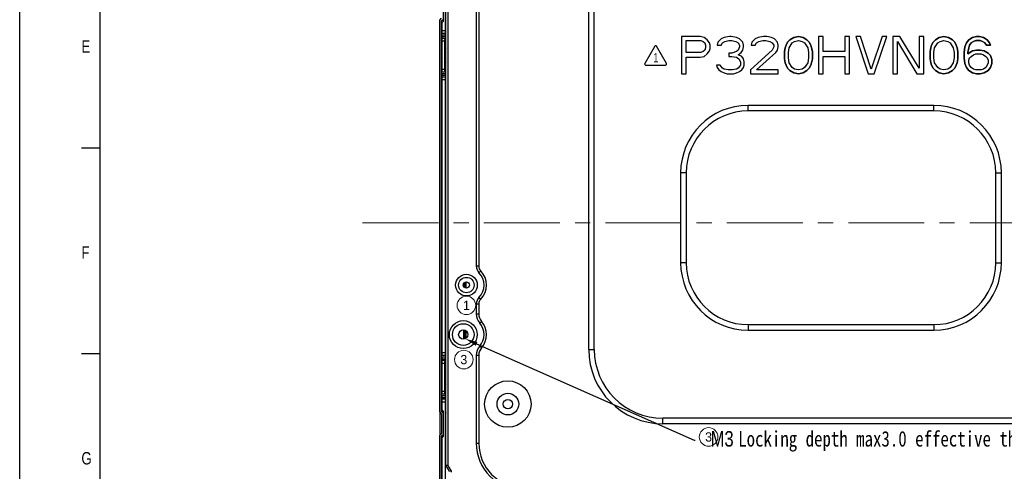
# Model space of a CAD drawing. Header units: millimetres. Extents: x 0 to 3401, y -1 to 1189.
# Tile 24 of 40: x 1719 to 2037, y 724 to 870. Entities that reach past the tile are written whole.
import ezdxf
from ezdxf import colors
from ezdxf.entities.mleader import LeaderData, LeaderLine
from ezdxf.enums import TextEntityAlignment as Align
from ezdxf.math import Vec2, Vec3

# ---------------------------------------------------------------- set-up
doc = ezdxf.new("R2010")
doc.units = ezdxf.units.MM
doc.header["$LTSCALE"] = 65.395
doc.linetypes.add('CENTER', pattern=[0.6, 0.375, -0.075, 0.075, -0.075])
doc.layers.get('0').update_dxf_attribs({"linetype": 'CONTINUOUS'})
doc.layers.add('from', color=7, linetype='CONTINUOUS', lineweight=13)
doc.styles.get("Standard").update_dxf_attribs({"font": 'txt', "width": 0.8})
doc.styles.add('TXT', font='txt')

# ---------------------------------------------------------------- blocks, each defined once
blk = doc.blocks.new('TT_BL14', base_point=(188.27, 267.71))
at = {"color": 1, "linetype": 'Continuous'}
for p, q in [((187.99, 270.73), (184.77, 265.15)), ((191.76, 265.15), (188.54, 270.73)), ((185.05, 264.68), (191.49, 264.68))]:
    blk.add_line(p, q, dxfattribs=at)
for centre, start, end in [((188.27, 270.57), 30, 150), ((185.05, 265), 150, 270), ((191.49, 265), 270, 30)]:
    blk.add_arc(centre, 0.317, start, end, dxfattribs=at)
at = {"color": 1, "linetype": 'Continuous', "width": 0.714286}
blk.add_text('1', height=3, dxfattribs=at).set_placement((187.59, 265.59))

msp = doc.modelspace()

# ---------------------------------------------------------------- linework, layer by layer
at = {"color": 7, "linetype": 'Continuous'}
for p, q in [((1719.317, -0.828), (1719.317, 1188.526)), ((1856.807, 865.534), (1856.807, 961.534)), ((1903.107, 763.534), (1903.107, 952.534)), ((1904.907, 763.534), (1904.907, 952.534)), ((1857.007, 726.2), (1857.007, 921.868)), ((1857.607, 921.868), (1857.607, 726.2)), ((1856.207, 869.534), (1856.207, 877.534)), ((1866.807, 873.201), (1866.807, 790.407)), ((1867.607, 873.201), (1867.607, 790.407)), ((1855.007, 869.834), (1855.607, 870.434)), ((1855.007, 743.234), (1855.007, 869.834)), ((1855.607, 869.586), (1856.207, 870.186)), ((1855.607, 743.483), (1855.607, 869.586)), ((1855.807, 869.034), (1856.207, 869.534)), ((1855.807, 865.534), (1855.807, 869.034)), ((1855.807, 866.534), (1856.807, 866.534)), ((1856.807, 865.534), (1855.807, 865.534)), ((1856.807, 864.534), (1856.807, 865.278)), ((1855.807, 864.29), (1855.807, 865.034)), ((1856.807, 865.034), (1855.807, 865.034)), ((1855.807, 864.534), (1856.807, 864.534)), ((1855.807, 853.034), (1855.807, 864.034)), ((1855.807, 864.034), (1856.807, 864.034)), ((1856.507, 863.034), (1855.807, 863.034)), ((1856.507, 863.034), (1856.507, 854.034)), ((1856.807, 864.034), (1856.807, 853.034)), ((1856.807, 861.367), (1857.007, 861.534)), ((1857.007, 860.753), (1856.807, 860.586)), ((1857.007, 860.034), (1856.807, 860.034)), ((1857.007, 857.034), (1856.807, 857.034)), ((1856.807, 856.482), (1857.007, 856.315)), ((1857.007, 855.534), (1856.807, 855.701)), ((1855.807, 854.034), (1856.507, 854.034)), ((1856.807, 853.034), (1855.807, 853.034)), ((1855.807, 851.79), (1855.807, 852.534)), ((1856.807, 852.534), (1855.807, 852.534)), ((1856.807, 852.034), (1856.807, 852.778)), ((1855.807, 852.034), (1856.807, 852.034)), ((1855.807, 761.534), (1855.807, 851.534)), ((1855.807, 851.534), (1856.807, 851.534)), ((1856.807, 850.534), (1855.807, 850.534)), ((1856.807, 761.534), (1856.807, 851.534)), ((1954.607, 840.534), (1954.607, 842.334)), ((2014.607, 842.334), (1954.607, 842.334)), ((2014.607, 840.534), (1954.607, 840.534)), ((2014.607, 840.534), (2014.607, 842.334)), ((1739.314, 828.657), (1745.313, 828.657)), ((1932.807, 820.534), (1932.807, 791.534)), ((1934.607, 820.534), (1932.807, 820.534)), ((1934.607, 820.534), (1934.607, 791.534)), ((2034.607, 791.534), (2034.607, 820.534)), ((2034.607, 820.534), (2036.407, 820.534)), ((2036.407, 791.534), (2036.407, 820.534)), ((1867.607, 790.407), (1866.807, 790.407)), ((1867.669, 788.303), (1868.239, 788.864)), ((1934.607, 791.534), (1932.807, 791.534)), ((2034.607, 791.534), (2036.407, 791.534)), ((1862.742, 783.807), (1862.742, 784.798)), ((1863.024, 785.086), (1863.024, 783.52)), ((1863.261, 783.397), (1863.261, 785.212)), ((1863.407, 785.25), (1863.407, 783.357)), ((1867.669, 780.305), (1868.239, 779.744)), ((1866.807, 778.201), (1866.807, 775.004)), ((1866.807, 778.201), (1867.607, 778.201)), ((1867.607, 778.201), (1867.607, 775.004)), ((1866.807, 775.004), (1867.607, 775.004)), ((1862.742, 766.851), (1862.742, 769.776)), ((1863.024, 769.738), (1863.024, 766.893)), ((1867.91, 772.052), (1868.514, 772.577)), ((1954.607, 771.534), (1954.607, 769.734)), ((1954.607, 771.534), (2014.607, 771.534)), ((1954.607, 769.734), (2014.607, 769.734)), ((2014.607, 771.534), (2014.607, 769.734)), ((1863.261, 767.004), (1863.261, 769.624)), ((1863.407, 769.553), (1863.407, 767.074)), ((1867.91, 764.576), (1868.514, 764.051)), ((1903.107, 763.534), (1904.907, 763.534)), ((1739.314, 762.189), (1745.313, 762.189)), ((1855.807, 762.534), (1856.807, 762.534)), ((1856.807, 761.534), (1855.807, 761.534)), ((1855.807, 760.29), (1855.807, 761.034)), ((1856.807, 761.034), (1855.807, 761.034)), ((1855.807, 760.534), (1856.807, 760.534)), ((1856.807, 760.534), (1856.807, 761.278)), ((1866.807, 761.625), (1866.807, 733.234)), ((1866.807, 761.625), (1867.607, 761.625)), ((1867.607, 761.625), (1867.607, 733.234)), ((1855.807, 749.034), (1855.807, 760.034)), ((1855.807, 760.034), (1856.807, 760.034)), ((1856.507, 759.034), (1855.807, 759.034)), ((1856.507, 759.034), (1856.507, 750.034)), ((1856.807, 760.034), (1856.807, 749.034)), ((1856.807, 757.367), (1857.007, 757.534)), ((1857.007, 756.753), (1856.807, 756.586)), ((1857.007, 756.034), (1856.807, 756.034)), ((1857.007, 753.034), (1856.807, 753.034)), ((1856.807, 752.482), (1857.007, 752.315)), ((1857.007, 751.534), (1856.807, 751.701)), ((1855.807, 750.034), (1856.507, 750.034)), ((1856.807, 749.034), (1855.807, 749.034)), ((1855.807, 747.79), (1855.807, 748.534)), ((1856.807, 748.534), (1855.807, 748.534)), ((1855.807, 748.034), (1856.807, 748.034)), ((1855.807, 744.034), (1855.807, 747.534)), ((1855.807, 747.534), (1856.807, 747.534)), ((1856.807, 748.034), (1856.807, 748.778)), ((1856.807, 651.534), (1856.807, 747.534)), ((1856.807, 746.534), (1855.807, 746.534)), ((1855.007, 743.234), (1855.607, 742.634)), ((1855.007, 742.949), (1855.007, 736.122)), ((1855.607, 743.483), (1856.207, 742.883)), ((1855.607, 742.634), (1855.607, 736.434)), ((1856.207, 743.534), (1855.807, 744.034)), ((1856.207, 735.534), (1856.207, 743.534)), ((1927.107, 739.534), (1927.107, 741.334)), ((2053.107, 741.334), (1927.107, 741.334)), ((2053.107, 739.534), (1927.107, 739.534)), ((1855.007, 735.834), (1855.607, 736.434)), ((1855.007, 623.234), (1855.007, 735.834)), ((1855.607, 735.586), (1856.207, 736.186)), ((1855.607, 623.483), (1855.607, 735.586)), ((1855.807, 735.034), (1856.207, 735.534)), ((1855.807, 651.534), (1855.807, 735.034)), ((1866.807, 733.234), (1867.607, 733.234)), ((1857.007, 726.2), (1857.607, 726.2)), ((1857.607, 726.2), (1857.093, 725.892)), ((1858.122, 724.177), (1857.093, 725.892)), ((1858.636, 724.485), (1857.607, 726.2)), ((1858.122, 724.177), (1858.636, 724.485))]:
    msp.add_line(p, q, dxfattribs=at)
at = {"color": 6, "linetype": 'Continuous'}
msp.add_line((1745.313, 31.04), (1745.313, 1160.997), dxfattribs=at)
at = {"linetype": 'Continuous'}
for p, q in [((1933.107, 864.534), (1933.107, 852.534)), ((1933.107, 864.534), (1933.107, 852.534)), ((1939.107, 864.534), (1933.107, 864.534)), ((1939.107, 864.534), (1933.107, 864.534)), ((1934.607, 859.428), (1934.607, 863.257)), ((1934.607, 859.428), (1934.607, 863.257)), ((1934.607, 863.257), (1939.357, 863.257)), ((1934.607, 863.257), (1939.357, 863.257)), ((1940.357, 864.279), (1939.107, 864.534)), ((1940.357, 864.279), (1939.107, 864.534)), ((1939.357, 863.257), (1940.107, 863.002)), ((1939.357, 863.257), (1940.107, 863.002)), ((1940.107, 863.002), (1940.607, 862.492)), ((1940.107, 863.002), (1940.607, 862.492)), ((1941.357, 863.513), (1940.357, 864.279)), ((1941.357, 863.513), (1940.357, 864.279)), ((1940.607, 862.492), (1940.857, 861.726)), ((1940.607, 862.492), (1940.857, 861.726)), ((1942.107, 862.492), (1941.357, 863.513)), ((1942.107, 862.492), (1941.357, 863.513)), ((1942.357, 861.726), (1942.107, 862.492)), ((1942.357, 861.726), (1942.107, 862.492)), ((1944.857, 862.747), (1944.607, 861.726)), ((1944.857, 862.747), (1944.607, 861.726)), ((1945.857, 863.768), (1944.857, 862.747)), ((1945.857, 863.768), (1944.857, 862.747)), ((1946.857, 864.279), (1945.857, 863.768)), ((1946.857, 864.279), (1945.857, 863.768)), ((1945.857, 861.726), (1946.357, 862.492)), ((1945.857, 861.726), (1946.357, 862.492)), ((1946.357, 862.492), (1947.107, 863.002)), ((1946.357, 862.492), (1947.107, 863.002)), ((1948.607, 864.534), (1946.857, 864.279)), ((1948.607, 864.534), (1946.857, 864.279)), ((1947.107, 863.002), (1948.357, 863.257)), ((1947.107, 863.002), (1948.357, 863.257)), ((1948.357, 863.257), (1949.357, 863.257)), ((1948.357, 863.257), (1949.357, 863.257)), ((1949.107, 864.534), (1948.607, 864.534)), ((1949.107, 864.534), (1948.607, 864.534)), ((1950.857, 864.279), (1949.107, 864.534)), ((1950.857, 864.279), (1949.107, 864.534)), ((1949.357, 863.257), (1950.607, 863.002)), ((1949.357, 863.257), (1950.607, 863.002)), ((1950.607, 863.002), (1951.357, 862.492)), ((1950.607, 863.002), (1951.357, 862.492)), ((1951.857, 863.768), (1950.857, 864.279)), ((1951.857, 863.768), (1950.857, 864.279)), ((1951.357, 862.492), (1951.857, 861.726)), ((1951.357, 862.492), (1951.857, 861.726)), ((1952.857, 862.747), (1951.857, 863.768)), ((1952.857, 862.747), (1951.857, 863.768)), ((1953.107, 861.726), (1952.857, 862.747)), ((1953.107, 861.726), (1952.857, 862.747)), ((1955.857, 862.747), (1955.607, 861.726)), ((1955.857, 862.747), (1955.607, 861.726)), ((1956.857, 863.768), (1955.857, 862.747)), ((1956.857, 863.768), (1955.857, 862.747)), ((1957.857, 864.279), (1956.857, 863.768)), ((1957.857, 864.279), (1956.857, 863.768)), ((1956.857, 861.726), (1957.357, 862.492)), ((1956.857, 861.726), (1957.357, 862.492)), ((1957.357, 862.492), (1958.107, 863.002)), ((1957.357, 862.492), (1958.107, 863.002)), ((1959.607, 864.534), (1957.857, 864.279)), ((1959.607, 864.534), (1957.857, 864.279)), ((1958.107, 863.002), (1959.357, 863.257)), ((1958.107, 863.002), (1959.357, 863.257)), ((1959.357, 863.257), (1960.357, 863.257)), ((1959.357, 863.257), (1960.357, 863.257)), ((1960.607, 864.534), (1959.607, 864.534)), ((1960.607, 864.534), (1959.607, 864.534)), ((1960.357, 863.257), (1961.607, 863.002)), ((1960.357, 863.257), (1961.607, 863.002)), ((1962.107, 864.279), (1960.607, 864.534)), ((1962.107, 864.279), (1960.607, 864.534)), ((1961.607, 863.002), (1962.357, 862.492)), ((1961.607, 863.002), (1962.357, 862.492)), ((1963.107, 863.768), (1962.107, 864.279)), ((1963.107, 863.768), (1962.107, 864.279)), ((1962.357, 862.492), (1962.857, 861.726)), ((1962.357, 862.492), (1962.857, 861.726)), ((1964.107, 862.747), (1963.107, 863.768)), ((1964.107, 862.747), (1963.107, 863.768)), ((1964.357, 861.726), (1964.107, 862.747)), ((1964.357, 861.726), (1964.107, 862.747)), ((1967.357, 862.747), (1966.857, 861.726)), ((1966.857, 861.726), (1967.357, 862.747)), ((1968.107, 863.513), (1967.357, 862.747)), ((1967.357, 862.747), (1968.107, 863.513)), ((1967.857, 860.96), (1968.857, 862.492)), ((1967.857, 860.96), (1968.857, 862.492)), ((1969.357, 864.279), (1968.107, 863.513)), ((1968.107, 863.513), (1969.357, 864.279)), ((1968.857, 862.492), (1969.607, 863.002)), ((1968.857, 862.492), (1969.607, 863.002)), ((1970.857, 864.534), (1969.357, 864.279)), ((1969.357, 864.279), (1970.857, 864.534)), ((1969.607, 863.002), (1970.857, 863.257)), ((1969.607, 863.002), (1970.857, 863.257)), ((1972.357, 864.279), (1970.857, 864.534)), ((1970.857, 864.534), (1972.357, 864.279)), ((1970.857, 863.257), (1972.107, 863.002)), ((1970.857, 863.257), (1972.107, 863.002)), ((1972.107, 863.002), (1972.857, 862.492)), ((1972.107, 863.002), (1972.857, 862.492)), ((1973.607, 863.513), (1972.357, 864.279)), ((1972.357, 864.279), (1973.607, 863.513)), ((1972.857, 862.492), (1973.857, 860.96)), ((1972.857, 862.492), (1973.857, 860.96)), ((1973.607, 863.513), (1974.357, 862.747)), ((1974.357, 862.747), (1973.607, 863.513)), ((1974.357, 862.747), (1974.857, 861.726)), ((1974.857, 861.726), (1974.357, 862.747)), ((1977.357, 864.534), (1977.357, 852.534)), ((1977.357, 864.534), (1977.357, 852.534)), ((1978.857, 864.534), (1977.357, 864.534)), ((1978.857, 864.534), (1977.357, 864.534)), ((1978.857, 859.683), (1978.857, 864.534)), ((1978.857, 859.683), (1978.857, 864.534)), ((1985.857, 864.534), (1985.857, 859.683)), ((1985.857, 864.534), (1985.857, 859.683)), ((1987.357, 864.534), (1985.857, 864.534)), ((1987.357, 864.534), (1985.857, 864.534)), ((1987.357, 852.534), (1987.357, 864.534)), ((1987.357, 852.534), (1987.357, 864.534)), ((1989.357, 864.534), (1993.357, 852.534)), ((1989.357, 864.534), (1993.357, 852.534)), ((1990.857, 864.534), (1989.357, 864.534)), ((1990.857, 864.534), (1989.357, 864.534)), ((1994.357, 854.066), (1990.857, 864.534)), ((1994.357, 854.066), (1990.857, 864.534)), ((1997.857, 864.534), (1994.357, 854.066)), ((1997.857, 864.534), (1994.357, 854.066)), ((1995.357, 852.534), (1999.357, 864.534)), ((1995.357, 852.534), (1999.357, 864.534)), ((1999.357, 864.534), (1997.857, 864.534)), ((1999.357, 864.534), (1997.857, 864.534)), ((2001.357, 864.534), (2001.357, 852.534)), ((2001.357, 864.534), (2001.357, 852.534)), ((2003.607, 864.534), (2001.357, 864.534)), ((2003.607, 864.534), (2001.357, 864.534)), ((2002.857, 852.534), (2002.857, 863.002)), ((2002.857, 852.534), (2002.857, 863.002)), ((2002.857, 863.002), (2009.107, 852.534)), ((2002.857, 863.002), (2009.107, 852.534)), ((2009.857, 854.321), (2003.607, 864.534)), ((2009.857, 854.321), (2003.607, 864.534)), ((2009.857, 864.534), (2009.857, 854.321)), ((2009.857, 864.534), (2009.857, 854.321)), ((2011.357, 864.534), (2009.857, 864.534)), ((2011.357, 864.534), (2009.857, 864.534)), ((2011.357, 852.534), (2011.357, 864.534)), ((2011.357, 852.534), (2011.357, 864.534)), ((2014.357, 862.747), (2013.857, 861.726)), ((2013.857, 861.726), (2014.357, 862.747)), ((2015.107, 863.513), (2014.357, 862.747)), ((2014.357, 862.747), (2015.107, 863.513)), ((2014.857, 860.96), (2015.857, 862.492)), ((2014.857, 860.96), (2015.857, 862.492)), ((2016.357, 864.279), (2015.107, 863.513)), ((2015.107, 863.513), (2016.357, 864.279)), ((2015.857, 862.492), (2016.607, 863.002)), ((2015.857, 862.492), (2016.607, 863.002)), ((2017.857, 864.534), (2016.357, 864.279)), ((2016.357, 864.279), (2017.857, 864.534)), ((2016.607, 863.002), (2017.857, 863.257)), ((2016.607, 863.002), (2017.857, 863.257)), ((2019.357, 864.279), (2017.857, 864.534)), ((2017.857, 864.534), (2019.357, 864.279)), ((2017.857, 863.257), (2019.107, 863.002)), ((2017.857, 863.257), (2019.107, 863.002)), ((2019.107, 863.002), (2019.857, 862.492)), ((2019.107, 863.002), (2019.857, 862.492)), ((2020.607, 863.513), (2019.357, 864.279)), ((2019.357, 864.279), (2020.607, 863.513)), ((2019.857, 862.492), (2020.857, 860.96)), ((2019.857, 862.492), (2020.857, 860.96)), ((2020.607, 863.513), (2021.357, 862.747)), ((2021.357, 862.747), (2020.607, 863.513)), ((2021.357, 862.747), (2021.857, 861.726)), ((2021.857, 861.726), (2021.357, 862.747)), ((2025.107, 862.492), (2024.607, 861.215)), ((2024.607, 861.215), (2025.107, 862.492)), ((2025.857, 863.513), (2025.107, 862.492)), ((2025.107, 862.492), (2025.857, 863.513)), ((2027.107, 864.279), (2025.857, 863.513)), ((2025.857, 863.513), (2027.107, 864.279)), ((2026.607, 862.492), (2026.107, 861.726)), ((2026.107, 861.726), (2026.607, 862.492)), ((2027.357, 863.002), (2026.607, 862.492)), ((2026.607, 862.492), (2027.357, 863.002)), ((2028.357, 864.534), (2027.107, 864.279)), ((2027.107, 864.279), (2028.357, 864.534)), ((2028.107, 863.257), (2027.357, 863.002)), ((2027.357, 863.002), (2028.107, 863.257)), ((2029.607, 863.257), (2028.107, 863.257)), ((2028.107, 863.257), (2029.607, 863.257)), ((2029.357, 864.534), (2028.357, 864.534)), ((2028.357, 864.534), (2029.357, 864.534)), ((2030.607, 864.279), (2029.357, 864.534)), ((2029.357, 864.534), (2030.607, 864.279)), ((2030.357, 863.002), (2029.607, 863.257)), ((2029.607, 863.257), (2030.357, 863.002)), ((2031.107, 862.492), (2030.357, 863.002)), ((2030.357, 863.002), (2031.107, 862.492)), ((2031.857, 863.513), (2030.607, 864.279)), ((2030.607, 864.279), (2031.857, 863.513)), ((2031.107, 862.492), (2031.607, 861.726)), ((2031.607, 861.726), (2031.107, 862.492)), ((2031.857, 863.513), (2032.607, 862.492)), ((2032.607, 862.492), (2031.857, 863.513)), ((2032.607, 862.492), (2032.857, 861.726)), ((2032.857, 861.726), (2032.607, 862.492)), ((1939.357, 859.428), (1934.607, 859.428)), ((1939.357, 859.428), (1934.607, 859.428)), ((1940.107, 859.683), (1939.357, 859.428)), ((1940.107, 859.683), (1939.357, 859.428)), ((1940.607, 860.194), (1940.107, 859.683)), ((1940.607, 860.194), (1940.107, 859.683)), ((1940.357, 858.151), (1941.357, 858.917)), ((1940.357, 858.151), (1941.357, 858.917)), ((1940.857, 860.96), (1940.607, 860.194)), ((1940.857, 860.96), (1940.607, 860.194)), ((1940.857, 861.726), (1940.857, 860.96)), ((1940.857, 861.726), (1940.857, 860.96)), ((1941.357, 858.917), (1942.107, 859.938)), ((1941.357, 858.917), (1942.107, 859.938)), ((1942.107, 859.938), (1942.357, 860.704)), ((1942.107, 859.938), (1942.357, 860.704)), ((1942.357, 860.704), (1942.357, 861.726)), ((1942.357, 860.704), (1942.357, 861.726)), ((1944.607, 861.726), (1945.857, 861.726)), ((1944.607, 861.726), (1945.857, 861.726)), ((1948.357, 859.172), (1948.357, 858.151)), ((1948.357, 859.172), (1948.357, 858.151)), ((1949.357, 859.172), (1948.357, 859.172)), ((1949.357, 859.172), (1948.357, 859.172)), ((1950.857, 859.683), (1949.357, 859.172)), ((1950.857, 859.683), (1949.357, 859.172)), ((1951.357, 860.194), (1950.857, 859.683)), ((1951.357, 860.194), (1950.857, 859.683)), ((1951.857, 861.215), (1951.357, 860.194)), ((1951.857, 861.215), (1951.357, 860.194)), ((1951.357, 858.662), (1952.357, 859.428)), ((1951.357, 858.662), (1952.357, 859.428)), ((1951.857, 861.726), (1951.857, 861.215)), ((1951.857, 861.726), (1951.857, 861.215)), ((1952.357, 859.428), (1952.857, 860.194)), ((1952.357, 859.428), (1952.857, 860.194)), ((1952.857, 860.194), (1953.107, 861.215)), ((1952.857, 860.194), (1953.107, 861.215)), ((1953.107, 861.215), (1953.107, 861.726)), ((1953.107, 861.215), (1953.107, 861.726)), ((1962.357, 860.194), (1955.357, 853.811)), ((1962.357, 860.194), (1955.357, 853.811)), ((1955.607, 861.726), (1956.857, 861.726)), ((1955.607, 861.726), (1956.857, 861.726)), ((1957.357, 853.811), (1963.607, 859.428)), ((1957.357, 853.811), (1963.607, 859.428)), ((1962.857, 861.215), (1962.357, 860.194)), ((1962.857, 861.215), (1962.357, 860.194)), ((1962.857, 861.726), (1962.857, 861.215)), ((1962.857, 861.726), (1962.857, 861.215)), ((1963.607, 859.428), (1964.107, 860.194)), ((1963.607, 859.428), (1964.107, 860.194)), ((1964.107, 860.194), (1964.357, 861.215)), ((1964.107, 860.194), (1964.357, 861.215)), ((1964.357, 861.215), (1964.357, 861.726)), ((1964.357, 861.215), (1964.357, 861.726)), ((1966.607, 860.96), (1966.357, 859.683)), ((1966.357, 859.683), (1966.607, 860.96)), ((1966.357, 859.683), (1966.357, 857.385)), ((1966.357, 857.385), (1966.357, 859.683)), ((1966.857, 861.726), (1966.607, 860.96)), ((1966.607, 860.96), (1966.857, 861.726)), ((1967.607, 859.428), (1967.857, 860.96)), ((1967.607, 859.428), (1967.857, 860.96)), ((1967.607, 857.64), (1967.607, 859.428)), ((1967.607, 857.64), (1967.607, 859.428)), ((1973.857, 860.96), (1974.107, 859.428)), ((1973.857, 860.96), (1974.107, 859.428)), ((1974.107, 859.428), (1974.107, 857.64)), ((1974.107, 859.428), (1974.107, 857.64)), ((1974.857, 861.726), (1975.107, 860.96)), ((1975.107, 860.96), (1974.857, 861.726)), ((1975.107, 860.96), (1975.357, 859.683)), ((1975.357, 859.683), (1975.107, 860.96)), ((1975.357, 859.683), (1975.357, 857.385)), ((1975.357, 857.385), (1975.357, 859.683)), ((1985.857, 859.683), (1978.857, 859.683)), ((1985.857, 859.683), (1978.857, 859.683)), ((2013.607, 860.96), (2013.357, 859.683)), ((2013.357, 859.683), (2013.607, 860.96)), ((2013.357, 859.683), (2013.357, 857.385)), ((2013.357, 857.385), (2013.357, 859.683)), ((2013.857, 861.726), (2013.607, 860.96)), ((2013.607, 860.96), (2013.857, 861.726)), ((2014.607, 859.428), (2014.857, 860.96)), ((2014.607, 859.428), (2014.857, 860.96)), ((2014.607, 857.64), (2014.607, 859.428)), ((2014.607, 857.64), (2014.607, 859.428)), ((2020.857, 860.96), (2021.107, 859.428)), ((2020.857, 860.96), (2021.107, 859.428)), ((2021.107, 859.428), (2021.107, 857.64)), ((2021.107, 859.428), (2021.107, 857.64)), ((2021.857, 861.726), (2022.107, 860.96)), ((2022.107, 860.96), (2021.857, 861.726)), ((2022.107, 860.96), (2022.357, 859.683)), ((2022.357, 859.683), (2022.107, 860.96)), ((2022.357, 859.683), (2022.357, 857.385)), ((2022.357, 857.385), (2022.357, 859.683)), ((2024.607, 861.215), (2024.357, 859.428)), ((2024.357, 859.428), (2024.607, 861.215)), ((2024.357, 859.428), (2024.357, 857.64)), ((2024.357, 857.64), (2024.357, 859.428)), ((2025.857, 860.96), (2025.607, 859.428)), ((2025.607, 859.428), (2025.857, 860.96)), ((2027.107, 859.938), (2025.607, 858.917)), ((2025.607, 858.917), (2027.107, 859.938)), ((2025.607, 859.428), (2025.607, 858.917)), ((2025.607, 858.917), (2025.607, 859.428)), ((2026.107, 861.726), (2025.857, 860.96)), ((2025.857, 860.96), (2026.107, 861.726)), ((2028.357, 860.194), (2027.107, 859.938)), ((2027.107, 859.938), (2028.357, 860.194)), ((2027.357, 858.662), (2028.107, 858.917)), ((2027.357, 858.662), (2028.107, 858.917)), ((2028.107, 858.917), (2029.857, 858.917)), ((2028.107, 858.917), (2029.857, 858.917)), ((2029.607, 860.194), (2028.357, 860.194)), ((2028.357, 860.194), (2029.607, 860.194)), ((2030.857, 859.938), (2029.607, 860.194)), ((2029.607, 860.194), (2030.857, 859.938)), ((2029.857, 858.917), (2030.607, 858.662)), ((2029.857, 858.917), (2030.607, 858.662)), ((2032.107, 859.172), (2030.857, 859.938)), ((2030.857, 859.938), (2032.107, 859.172)), ((2032.857, 861.726), (2031.607, 861.726)), ((2031.607, 861.726), (2032.857, 861.726)), ((2032.107, 859.172), (2032.857, 858.406)), ((2032.857, 858.406), (2032.107, 859.172)), ((1934.607, 852.534), (1934.607, 857.896)), ((1934.607, 852.534), (1934.607, 857.896)), ((1934.607, 857.896), (1939.107, 857.896)), ((1934.607, 857.896), (1939.107, 857.896)), ((1939.107, 857.896), (1940.357, 858.151)), ((1939.107, 857.896), (1940.357, 858.151)), ((1948.357, 858.151), (1949.357, 858.151)), ((1948.357, 858.151), (1949.357, 858.151)), ((1949.357, 858.151), (1950.857, 857.896)), ((1949.357, 858.151), (1950.857, 857.896)), ((1950.857, 857.896), (1951.607, 857.385)), ((1950.857, 857.896), (1951.607, 857.385)), ((1952.607, 858.151), (1951.357, 858.662)), ((1952.607, 858.151), (1951.357, 858.662)), ((1951.607, 857.385), (1952.107, 856.364)), ((1951.607, 857.385), (1952.107, 856.364)), ((1952.107, 856.364), (1952.107, 855.343)), ((1952.107, 856.364), (1952.107, 855.343)), ((1953.107, 857.385), (1952.607, 858.151)), ((1953.107, 857.385), (1952.607, 858.151)), ((1953.357, 856.364), (1953.107, 857.385)), ((1953.357, 856.364), (1953.107, 857.385)), ((1953.357, 855.343), (1953.357, 856.364)), ((1953.357, 855.343), (1953.357, 856.364)), ((1966.357, 857.385), (1966.607, 856.109)), ((1966.607, 856.109), (1966.357, 857.385)), ((1966.607, 856.109), (1966.857, 855.343)), ((1966.857, 855.343), (1966.607, 856.109)), ((1967.857, 856.109), (1967.607, 857.64)), ((1967.857, 856.109), (1967.607, 857.64)), ((1968.857, 854.577), (1967.857, 856.109)), ((1968.857, 854.577), (1967.857, 856.109)), ((1973.857, 856.109), (1972.857, 854.577)), ((1973.857, 856.109), (1972.857, 854.577)), ((1974.107, 857.64), (1973.857, 856.109)), ((1974.107, 857.64), (1973.857, 856.109)), ((1975.107, 856.109), (1974.857, 855.343)), ((1974.857, 855.343), (1975.107, 856.109)), ((1975.357, 857.385), (1975.107, 856.109)), ((1975.107, 856.109), (1975.357, 857.385)), ((1978.857, 852.534), (1978.857, 858.151)), ((1978.857, 852.534), (1978.857, 858.151)), ((1978.857, 858.151), (1985.857, 858.151)), ((1978.857, 858.151), (1985.857, 858.151)), ((1985.857, 858.151), (1985.857, 852.534)), ((1985.857, 858.151), (1985.857, 852.534)), ((2013.357, 857.385), (2013.607, 856.109)), ((2013.607, 856.109), (2013.357, 857.385)), ((2013.607, 856.109), (2013.857, 855.343)), ((2013.857, 855.343), (2013.607, 856.109)), ((2014.857, 856.109), (2014.607, 857.64)), ((2014.857, 856.109), (2014.607, 857.64)), ((2015.857, 854.577), (2014.857, 856.109)), ((2015.857, 854.577), (2014.857, 856.109)), ((2020.857, 856.109), (2019.857, 854.577)), ((2020.857, 856.109), (2019.857, 854.577)), ((2021.107, 857.64), (2020.857, 856.109)), ((2021.107, 857.64), (2020.857, 856.109)), ((2022.107, 856.109), (2021.857, 855.343)), ((2021.857, 855.343), (2022.107, 856.109)), ((2022.357, 857.385), (2022.107, 856.109)), ((2022.107, 856.109), (2022.357, 857.385)), ((2024.357, 857.64), (2024.607, 855.853)), ((2024.607, 855.853), (2024.357, 857.64)), ((2024.607, 855.853), (2025.107, 854.577)), ((2025.107, 854.577), (2024.607, 855.853)), ((2025.857, 856.874), (2026.107, 857.64)), ((2025.857, 856.874), (2026.107, 857.64)), ((2025.857, 856.109), (2025.857, 856.874)), ((2025.857, 856.109), (2025.857, 856.874)), ((2026.107, 855.343), (2025.857, 856.109)), ((2026.107, 855.343), (2025.857, 856.109)), ((2026.107, 857.64), (2026.607, 858.151)), ((2026.107, 857.64), (2026.607, 858.151)), ((2026.607, 858.151), (2027.357, 858.662)), ((2026.607, 858.151), (2027.357, 858.662)), ((2030.607, 858.662), (2031.357, 858.151)), ((2030.607, 858.662), (2031.357, 858.151)), ((2031.357, 858.151), (2031.857, 857.64)), ((2031.357, 858.151), (2031.857, 857.64)), ((2031.857, 857.64), (2032.107, 856.874)), ((2031.857, 857.64), (2032.107, 856.874)), ((2032.107, 856.109), (2031.857, 855.343)), ((2032.107, 856.109), (2031.857, 855.343)), ((2032.107, 856.874), (2032.107, 856.109)), ((2032.107, 856.874), (2032.107, 856.109)), ((2032.857, 858.406), (2033.357, 857.13)), ((2033.357, 857.13), (2032.857, 858.406)), ((2033.357, 855.853), (2032.857, 854.577)), ((2032.857, 854.577), (2033.357, 855.853)), ((2033.357, 857.13), (2033.357, 855.853)), ((2033.357, 855.853), (2033.357, 857.13)), ((1933.107, 852.534), (1934.607, 852.534)), ((1933.107, 852.534), (1934.607, 852.534)), ((1944.357, 855.343), (1944.607, 854.577)), ((1944.357, 855.343), (1944.607, 854.577)), ((1945.607, 855.343), (1944.357, 855.343)), ((1945.607, 855.343), (1944.357, 855.343)), ((1944.607, 854.577), (1945.107, 853.811)), ((1944.607, 854.577), (1945.107, 853.811)), ((1945.107, 853.811), (1945.857, 853.3)), ((1945.107, 853.811), (1945.857, 853.3)), ((1945.857, 854.832), (1945.607, 855.343)), ((1945.857, 854.832), (1945.607, 855.343)), ((1946.357, 854.321), (1945.857, 854.832)), ((1946.357, 854.321), (1945.857, 854.832)), ((1945.857, 853.3), (1946.857, 852.789)), ((1945.857, 853.3), (1946.857, 852.789)), ((1946.857, 854.066), (1946.357, 854.321)), ((1946.857, 854.066), (1946.357, 854.321)), ((1948.107, 853.811), (1946.857, 854.066)), ((1948.107, 853.811), (1946.857, 854.066)), ((1946.857, 852.789), (1947.857, 852.534)), ((1946.857, 852.789), (1947.857, 852.534)), ((1947.857, 852.534), (1949.857, 852.534)), ((1947.857, 852.534), (1949.857, 852.534)), ((1949.607, 853.811), (1948.107, 853.811)), ((1949.607, 853.811), (1948.107, 853.811)), ((1950.857, 854.066), (1949.607, 853.811)), ((1950.857, 854.066), (1949.607, 853.811)), ((1949.857, 852.534), (1950.857, 852.789)), ((1949.857, 852.534), (1950.857, 852.789)), ((1951.357, 854.321), (1950.857, 854.066)), ((1951.357, 854.321), (1950.857, 854.066)), ((1950.857, 852.789), (1951.857, 853.3)), ((1950.857, 852.789), (1951.857, 853.3)), ((1951.857, 854.832), (1951.357, 854.321)), ((1951.857, 854.832), (1951.357, 854.321)), ((1952.107, 855.343), (1951.857, 854.832)), ((1952.107, 855.343), (1951.857, 854.832)), ((1951.857, 853.3), (1952.607, 853.811)), ((1951.857, 853.3), (1952.607, 853.811)), ((1952.607, 853.811), (1953.107, 854.577)), ((1952.607, 853.811), (1953.107, 854.577)), ((1953.107, 854.577), (1953.357, 855.343)), ((1953.107, 854.577), (1953.357, 855.343)), ((1955.357, 853.811), (1955.357, 852.534)), ((1955.357, 853.811), (1955.357, 852.534)), ((1955.357, 852.534), (1964.357, 852.534)), ((1955.357, 852.534), (1964.357, 852.534)), ((1964.357, 853.811), (1957.357, 853.811)), ((1964.357, 853.811), (1957.357, 853.811)), ((1964.357, 852.534), (1964.357, 853.811)), ((1964.357, 852.534), (1964.357, 853.811)), ((1966.857, 855.343), (1967.357, 854.321)), ((1967.357, 854.321), (1966.857, 855.343)), ((1967.357, 854.321), (1968.107, 853.555)), ((1968.107, 853.555), (1967.357, 854.321)), ((1969.357, 852.789), (1968.107, 853.555)), ((1968.107, 853.555), (1969.357, 852.789)), ((1969.607, 854.066), (1968.857, 854.577)), ((1969.607, 854.066), (1968.857, 854.577)), ((1970.857, 852.534), (1969.357, 852.789)), ((1969.357, 852.789), (1970.857, 852.534)), ((1970.857, 853.811), (1969.607, 854.066)), ((1970.857, 853.811), (1969.607, 854.066)), ((1972.107, 854.066), (1970.857, 853.811)), ((1972.107, 854.066), (1970.857, 853.811)), ((1972.357, 852.789), (1970.857, 852.534)), ((1970.857, 852.534), (1972.357, 852.789)), ((1972.857, 854.577), (1972.107, 854.066)), ((1972.857, 854.577), (1972.107, 854.066)), ((1973.607, 853.555), (1972.357, 852.789)), ((1972.357, 852.789), (1973.607, 853.555)), ((1974.357, 854.321), (1973.607, 853.555)), ((1973.607, 853.555), (1974.357, 854.321)), ((1974.857, 855.343), (1974.357, 854.321)), ((1974.357, 854.321), (1974.857, 855.343)), ((1977.357, 852.534), (1978.857, 852.534)), ((1977.357, 852.534), (1978.857, 852.534)), ((1985.857, 852.534), (1987.357, 852.534)), ((1985.857, 852.534), (1987.357, 852.534)), ((1993.357, 852.534), (1995.357, 852.534)), ((1993.357, 852.534), (1995.357, 852.534)), ((2001.357, 852.534), (2002.857, 852.534)), ((2001.357, 852.534), (2002.857, 852.534)), ((2009.107, 852.534), (2011.357, 852.534)), ((2009.107, 852.534), (2011.357, 852.534)), ((2013.857, 855.343), (2014.357, 854.321)), ((2014.357, 854.321), (2013.857, 855.343)), ((2014.357, 854.321), (2015.107, 853.555)), ((2015.107, 853.555), (2014.357, 854.321)), ((2016.357, 852.789), (2015.107, 853.555)), ((2015.107, 853.555), (2016.357, 852.789)), ((2016.607, 854.066), (2015.857, 854.577)), ((2016.607, 854.066), (2015.857, 854.577)), ((2017.857, 852.534), (2016.357, 852.789)), ((2016.357, 852.789), (2017.857, 852.534)), ((2017.857, 853.811), (2016.607, 854.066)), ((2017.857, 853.811), (2016.607, 854.066)), ((2019.107, 854.066), (2017.857, 853.811)), ((2019.107, 854.066), (2017.857, 853.811)), ((2019.357, 852.789), (2017.857, 852.534)), ((2017.857, 852.534), (2019.357, 852.789)), ((2019.857, 854.577), (2019.107, 854.066)), ((2019.857, 854.577), (2019.107, 854.066)), ((2020.607, 853.555), (2019.357, 852.789)), ((2019.357, 852.789), (2020.607, 853.555)), ((2021.357, 854.321), (2020.607, 853.555)), ((2020.607, 853.555), (2021.357, 854.321)), ((2021.857, 855.343), (2021.357, 854.321)), ((2021.357, 854.321), (2021.857, 855.343)), ((2025.107, 854.577), (2025.857, 853.555)), ((2025.857, 853.555), (2025.107, 854.577)), ((2027.107, 852.789), (2025.857, 853.555)), ((2025.857, 853.555), (2027.107, 852.789)), ((2026.607, 854.577), (2026.107, 855.343)), ((2026.607, 854.577), (2026.107, 855.343)), ((2027.357, 854.066), (2026.607, 854.577)), ((2027.357, 854.066), (2026.607, 854.577)), ((2028.357, 852.534), (2027.107, 852.789)), ((2027.107, 852.789), (2028.357, 852.534)), ((2028.107, 853.811), (2027.357, 854.066)), ((2028.107, 853.811), (2027.357, 854.066)), ((2029.857, 853.811), (2028.107, 853.811)), ((2029.857, 853.811), (2028.107, 853.811)), ((2029.607, 852.534), (2028.357, 852.534)), ((2028.357, 852.534), (2029.607, 852.534)), ((2030.857, 852.789), (2029.607, 852.534)), ((2029.607, 852.534), (2030.857, 852.789)), ((2030.607, 854.066), (2029.857, 853.811)), ((2030.607, 854.066), (2029.857, 853.811)), ((2031.357, 854.577), (2030.607, 854.066)), ((2031.357, 854.577), (2030.607, 854.066)), ((2032.107, 853.555), (2030.857, 852.789)), ((2030.857, 852.789), (2032.107, 853.555)), ((2031.857, 855.343), (2031.357, 854.577)), ((2031.857, 855.343), (2031.357, 854.577)), ((2032.857, 854.577), (2032.107, 853.555)), ((2032.107, 853.555), (2032.857, 854.577))]:
    msp.add_line(p, q, dxfattribs=at)
at = {"color": 1, "linetype": 'CENTER', "lineweight": 0}
msp.add_line((1830.029, 804.359), (2606.058, 804.359), dxfattribs=at)
at = {"color": 7, "linetype": 'Continuous'}
for centre, radius in [((1863.607, 784.304), 3.5), ((1863.607, 784.304), 2.5), ((1863.607, 784.304), 1), ((1862.607, 768.314), 4.5), ((1862.607, 768.314), 3.5), ((1862.607, 768.314), 1.5), ((1877.007, 745.884), 7.5), ((1877.007, 745.884), 3.5), ((1877.007, 745.884), 1.5)]:
    msp.add_circle(centre, radius, dxfattribs=at)
for centre, radius, start, end in [((1857.107, 862.734), 0.3, 110.31175, 180), ((1857.107, 854.334), 0.3, 180, 238.2482), ((1954.607, 820.534), 21.8, 90, 180), ((1954.607, 820.534), 20, 90, 180), ((2014.607, 820.534), 21.8, 0, 90), ((2014.607, 820.534), 20, 360, 90), ((1869.807, 790.407), 3, 180.00001, 224.54958), ((1869.807, 790.407), 2.2, 180.00001, 224.54958), ((1863.607, 784.304), 6.5, 315.45042, 44.54958), ((1954.607, 791.534), 21.8, 180, 270), ((1954.607, 791.534), 20, 180, 270), ((2014.607, 791.534), 21.8, 270, 0), ((2014.607, 791.534), 20, 270, 360), ((1863.607, 784.304), 5.7, 315.45042, 44.54958), ((1869.807, 778.201), 3, 135.45042, 179.99999), ((1869.807, 778.201), 2.2, 135.45042, 179.99999), ((1871.307, 775.004), 4.5, 180, 220.9832), ((1871.307, 775.004), 3.7, 180, 220.9832), ((1863.607, 768.314), 5.7, 319.0168, 40.9832), ((1863.607, 768.314), 6.5, 319.0168, 40.9832), ((1871.307, 761.625), 4.5, 139.0168, 180), ((1871.307, 761.625), 3.7, 139.0168, 180), ((1927.107, 763.534), 24, 180, 270), ((1927.107, 763.534), 22.2, 180, 270), ((1857.107, 758.734), 0.3, 110.31175, 180), ((1857.107, 750.334), 0.3, 180, 238.2482), ((1857.107, 742.734), 0.3, 110.31175, 148.2482), ((1881.807, 733.234), 15, 180, 270), ((1881.807, 733.234), 14.2, 180, 270), ((1857.607, 726.2), 0.6, 180, 210.96376), ((1857.607, 723.868), 1.2, 0.09846, 30.96376)]:
    msp.add_arc(centre, radius, start, end, dxfattribs=at)
for centre, start_param, end_param in [((1856.807, 863.034), 6.2831853, 7.8539816), ((1856.807, 854.034), -4.712389, -3.1415927), ((1856.807, 759.034), 6.2831853, 7.8539816), ((1856.807, 750.034), -4.712389, -3.1415927)]:
    msp.add_ellipse(centre, major_axis=(0, 1), ratio=0.3, start_param=start_param, end_param=end_param, dxfattribs=at)
at = {"layer": 'from', "color": 4}
for centre in [(1863.607, 777.751), (1862.775, 760.242), (1941.832, 735.269)]:
    msp.add_circle(centre, 3, dxfattribs=at)

# ---------------------------------------------------------------- block references
at = {"color": 5, "linetype": 'Continuous'}
msp.add_blockref('TT_BL14', (1924.714, 858.376), dxfattribs=at)

# ---------------------------------------------------------------- texts
at = {"color": 7, "linetype": 'Continuous', "char_height": 3.999, "attachment_point": 1, "line_spacing_factor": 0.9}
for s, insert, width in [('E', (1739.257, 863.322), 4.28507), ('F', (1739.257, 796.854), 4.28507), ('G', (1739.257, 730.386), 4.71357)]:
    msp.add_mtext(s, dxfattribs=dict(at, insert=insert, width=width))
at = {"layer": 'from', "color": 6, "style": 'TXT'}
for s, p in [('1', (1863.607, 777.751)), ('3', (1862.775, 760.242)), ('3', (1941.832, 735.269))]:
    msp.add_text(s, height=3, dxfattribs=at).set_placement(p, align=Align.MIDDLE)

# ---------------------------------------------------------------- leaders
at = {"color": 0, "lineweight": 0}
ml = msp.add_multileader_mtext('Standard', dxfattribs=at)
ml.set_content('  M3 \\f宋体|b0|i0|c134|p2;Locking depth max3.0 effective thread depth 2.1')
ml.set_leader_properties()
ml.build(insert=Vec2(0, 0))
ml.multileader.update_dxf_attribs({"text_right_attachment_type": 6, "dogleg_length": 0.36})
ctx = ml.context
ctx.base_point, ctx.char_height, ctx.plane_origin = Vec3(1937.519, 734.208), 5, Vec3(1864.524, 764.243)
ctx.right_attachment = 6
notes = []
notes.append((ctx, [(0, (1, 1, 0), (1937.159, 734.208), (1, 0), 0.36, [(0, [(1863.246, 766.957)], 0, [])])]))
ctx.mtext.insert = Vec3(1939.519, 737.166)
for ctx, leaders in notes:
    for number, flags, end, landing, length, lines in leaders:
        leader = LeaderData()
        leader.index, (leader.has_last_leader_line, leader.has_dogleg_vector, leader.attachment_direction) = number, flags
        leader.last_leader_point, leader.dogleg_vector, leader.dogleg_length = Vec3(end), Vec3(landing), length
        for number, points, colour, breaks in lines:
            line = LeaderLine()
            line.index, line.vertices, line.color, line.breaks = number, Vec3.list(points), colors.encode_raw_color(colour), breaks
            leader.lines.append(line)
        ctx.leaders.append(leader)

doc.saveas('drawing.dxf')
